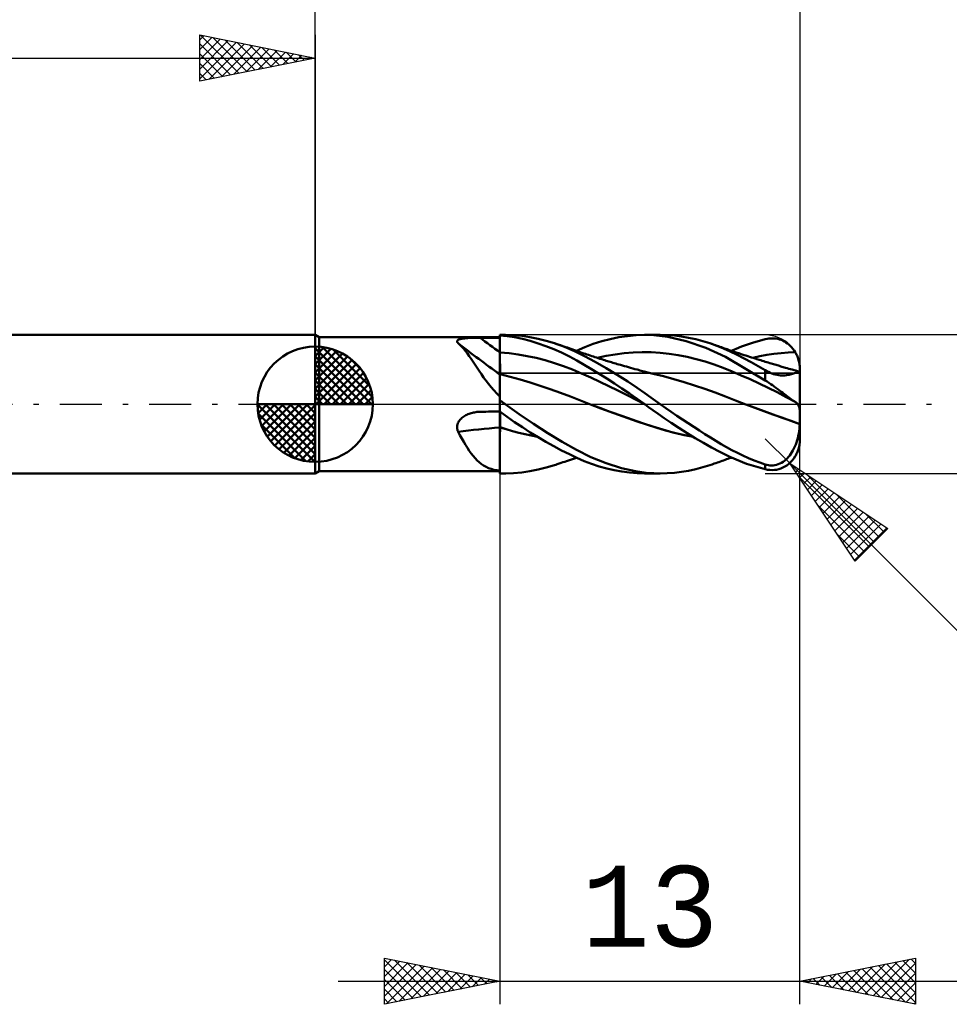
# Model space of a CAD drawing. Header units: millimetres. Extents: x -53 to 71, y -37 to 40.
# Tile 2 of 4: x -13 to 27, y -26 to 17. Entities that reach past the tile are written whole.
import ezdxf
from ezdxf.enums import TextEntityAlignment as Align

# ---------------------------------------------------------------- set-up
doc = ezdxf.new("R2010")
doc.units = ezdxf.units.MM
doc.header["$LTSCALE"] = 4.55
doc.linetypes.add('LONGDASH_DASH', pattern=[0.85, 0.4, -0.2, 0.05, -0.2])
for name, color, linetype in [('1', 4, 'CONTINUOUS'), ('2', 7, 'CONTINUOUS'), ('4', 2, 'LONGDASH_DASH'), ('CUT', 1, 'CONTINUOUS'), ('NOCUT', 7, 'CONTINUOUS'), ('SK1', 4, 'CONTINUOUS'), ('SK2', 7, 'CONTINUOUS'), ('SK4', 2, 'LONGDASH_DASH')]:
    doc.layers.add(name, color=color, linetype=linetype)
doc.styles.get("Standard").update_dxf_attribs({"font": 'Monospac821 BT'})

msp = doc.modelspace()

# ---------------------------------------------------------------- linework, layer by layer
at = {"layer": '1', "color": 4, "linetype": 'CONTINUOUS', "lineweight": 50}
for p, q in [((0.173, 2.9), (0, 3)), ((0, -3), (0, 3)), ((8, 3), (8.231, 3)), ((8, 2.983), (8, 3)), ((8, 2.978), (8, 2.995)), ((8, 2.99), (8, 2.995)), ((8.599, 2.988), (8.255, 3)), ((8.949, 2.956), (8.599, 2.988)), ((13.529, 2.954), (13.9, 2.988)), ((13.9, 2.988), (14.269, 3)), ((14.668, 2.986), (14.269, 3)), ((14.274, 3), (14.946, 3)), ((15.276, 2.914), (14.668, 2.986)), ((15.253, 2.992), (14.95, 3)), ((15.56, 2.97), (15.253, 2.992)), ((0.173, 2.9), (8, 2.9)), ((0.173, -2.9), (0.173, 2.9)), ((6.148, 2.717), (6.149, 2.734)), ((6.152, 2.699), (6.148, 2.717)), ((6.149, 2.734), (6.155, 2.75)), ((6.161, 2.681), (6.152, 2.699)), ((6.155, 2.75), (6.165, 2.765)), ((6.173, 2.663), (6.161, 2.681)), ((6.165, 2.765), (6.181, 2.778)), ((6.19, 2.644), (6.173, 2.663)), ((6.181, 2.778), (6.2, 2.791)), ((6.274, 2.572), (6.19, 2.644)), ((6.2, 2.791), (6.224, 2.802)), ((6.224, 2.802), (6.252, 2.813)), ((6.252, 2.813), (6.283, 2.822)), ((6.356, 2.491), (6.274, 2.572)), ((6.283, 2.822), (6.316, 2.83)), ((6.316, 2.83), (6.353, 2.837)), ((6.353, 2.837), (6.391, 2.844)), ((6.391, 2.844), (6.431, 2.849)), ((6.431, 2.849), (6.473, 2.854)), ((6.473, 2.854), (6.516, 2.859)), ((6.516, 2.859), (6.561, 2.863)), ((6.561, 2.863), (6.606, 2.866)), ((6.606, 2.866), (6.652, 2.869)), ((6.652, 2.869), (6.7, 2.871)), ((6.7, 2.871), (6.747, 2.874)), ((6.747, 2.874), (6.796, 2.875)), ((6.796, 2.875), (6.844, 2.877)), ((6.844, 2.877), (6.893, 2.878)), ((6.893, 2.878), (6.943, 2.879)), ((6.943, 2.879), (6.993, 2.88)), ((6.993, 2.88), (7.043, 2.881)), ((7.043, 2.881), (7.093, 2.881)), ((7.093, 2.881), (7.143, 2.881)), ((7.143, 2.881), (7.265, 2.882)), ((7.265, 2.882), (7.388, 2.882)), ((7.388, 2.882), (7.51, 2.882)), ((7.51, 2.882), (7.633, 2.882)), ((7.633, 2.882), (7.755, 2.883)), ((7.755, 2.883), (7.878, 2.883)), ((7.878, 2.883), (8, 2.883)), ((8.319, 2.95), (8, 2.983)), ((8, 2.982), (8, 2.983)), ((8, 2.981), (8, 2.982)), ((8, 2.98), (8, 2.981)), ((8, 2.979), (8, 2.98)), ((8, 2.98), (8, 2.98)), ((8, 2.978), (8, 2.979)), ((8.001, 2.873), (8, 2.978)), ((8.001, 2.873), (8, 2.978)), ((8, 2.965), (8, 2.978)), ((8, 2.951), (8, 2.965)), ((8, 2.938), (8, 2.951)), ((8, 2.924), (8, 2.938)), ((8, 2.91), (8, 2.924)), ((8, 2.897), (8, 2.91)), ((8, 2.883), (8, 2.897)), ((8, 2.883), (8, 2.883)), ((8, 2.495), (8, 2.883)), ((8.001, 2.768), (8.001, 2.873)), ((8.001, 2.768), (8.001, 2.873)), ((8.002, 2.664), (8.001, 2.768)), ((8.002, 2.664), (8.001, 2.768)), ((8.003, 2.559), (8.002, 2.664)), ((8.003, 2.559), (8.002, 2.664)), ((8.64, 2.898), (8.319, 2.95)), ((8.975, 2.828), (8.64, 2.898)), ((9.302, 2.904), (8.949, 2.956)), ((9.316, 2.741), (8.975, 2.828)), ((9.656, 2.834), (9.302, 2.904)), ((9.658, 2.637), (9.316, 2.741)), ((10.01, 2.746), (9.656, 2.834)), ((10, 2.518), (9.658, 2.637)), ((10.364, 2.64), (10.01, 2.746)), ((10.804, 2.481), (10.364, 2.64)), ((10.42, 2.622), (10.364, 2.64)), ((10.475, 2.603), (10.42, 2.622)), ((10.55, 2.578), (10.475, 2.603)), ((10.626, 2.553), (10.55, 2.578)), ((11.675, 2.474), (12.043, 2.611)), ((12.043, 2.611), (12.412, 2.728)), ((12.412, 2.728), (12.784, 2.824)), ((12.784, 2.824), (13.156, 2.899)), ((13.156, 2.899), (13.529, 2.954)), ((16.077, 2.735), (15.276, 2.914)), ((15.869, 2.932), (15.56, 2.97)), ((16.178, 2.881), (15.869, 2.932)), ((16.918, 2.448), (16.077, 2.735)), ((16.487, 2.814), (16.178, 2.881)), ((16.793, 2.734), (16.487, 2.814)), ((17.096, 2.64), (16.793, 2.734)), ((17.393, 2.532), (17.096, 2.64)), ((17.188, 2.609), (17.096, 2.64)), ((17.281, 2.577), (17.188, 2.609)), ((17.344, 2.555), (17.281, 2.577)), ((18.469, 2.5), (18.725, 2.593)), ((18.725, 2.593), (18.983, 2.677)), ((18.983, 2.677), (19.242, 2.752)), ((19.242, 2.752), (19.5, 2.818)), ((19.5, 2.818), (19.578, 2.833)), ((19.578, 2.833), (19.655, 2.845)), ((19.655, 2.845), (19.733, 2.851)), ((19.733, 2.851), (19.81, 2.852)), ((19.886, 2.849), (19.81, 2.852)), ((19.961, 2.84), (19.886, 2.849)), ((20.036, 2.826), (19.961, 2.84)), ((20.11, 2.807), (20.036, 2.826)), ((20.183, 2.783), (20.11, 2.807)), ((20.254, 2.754), (20.183, 2.783)), ((20.324, 2.719), (20.254, 2.754)), ((20.391, 2.679), (20.324, 2.719)), ((20.457, 2.633), (20.391, 2.679)), ((20.521, 2.583), (20.457, 2.633)), ((20.582, 2.527), (20.521, 2.583)), ((6.437, 2.401), (6.356, 2.491)), ((6.517, 2.303), (6.437, 2.401)), ((6.597, 2.198), (6.517, 2.303)), ((6.678, 2.085), (6.597, 2.198)), ((8, 2.459), (8, 2.495)), ((8, 2.424), (8, 2.459)), ((8, 2.388), (8, 2.424)), ((8, 2.352), (8, 2.388)), ((8, 2.316), (8, 2.352)), ((8, 2.281), (8, 2.316)), ((8, 2.245), (8, 2.281)), ((8.001, 2.245), (8, 2.245)), ((8, 2.207), (8, 2.245)), ((8, 2.169), (8, 2.207)), ((8, 2.13), (8, 2.169)), ((8.001, 2.245), (8.001, 2.245)), ((8.002, 2.245), (8.001, 2.245)), ((8.003, 2.245), (8.002, 2.245)), ((8.003, 2.454), (8.003, 2.559)), ((8.003, 2.454), (8.003, 2.559)), ((8.004, 2.349), (8.003, 2.454)), ((8.004, 2.349), (8.003, 2.454)), ((8.004, 2.245), (8.003, 2.245)), ((8.004, 2.245), (8.004, 2.349)), ((8.004, 2.245), (8.004, 2.349)), ((8.005, 2.206), (8.004, 2.245)), ((8.398, 2.211), (8.004, 2.245)), ((8.004, 2.245), (8.004, 2.245)), ((8.005, 2.167), (8.005, 2.206)), ((8.005, 2.129), (8.005, 2.167)), ((8.791, 2.158), (8.398, 2.211)), ((9.184, 2.088), (8.791, 2.158)), ((10.34, 2.384), (10, 2.518)), ((10.678, 2.235), (10.34, 2.384)), ((10.701, 2.528), (10.626, 2.553)), ((11.013, 2.07), (10.678, 2.235)), ((10.777, 2.503), (10.701, 2.528)), ((10.852, 2.477), (10.777, 2.503)), ((11.239, 2.293), (10.804, 2.481)), ((10.927, 2.451), (10.852, 2.477)), ((11.003, 2.425), (10.927, 2.451)), ((11.078, 2.399), (11.003, 2.425)), ((11.157, 2.372), (11.078, 2.399)), ((11.237, 2.344), (11.157, 2.372)), ((11.316, 2.316), (11.237, 2.344)), ((11.674, 2.077), (11.239, 2.293)), ((11.315, 2.316), (11.675, 2.474)), ((11.395, 2.288), (11.316, 2.316)), ((11.474, 2.26), (11.395, 2.288)), ((11.554, 2.232), (11.474, 2.26)), ((11.633, 2.204), (11.554, 2.232)), ((11.712, 2.177), (11.633, 2.204)), ((11.773, 2.157), (11.712, 2.177)), ((11.842, 2.133), (11.773, 2.157)), ((12.604, 2.094), (12.994, 2.161)), ((12.994, 2.161), (13.384, 2.21)), ((13.384, 2.21), (13.774, 2.243)), ((13.774, 2.243), (14.164, 2.257)), ((14.554, 2.253), (14.164, 2.257)), ((14.944, 2.228), (14.554, 2.253)), ((15.334, 2.185), (14.944, 2.228)), ((15.724, 2.126), (15.334, 2.185)), ((17.772, 2.046), (16.918, 2.448)), ((17.408, 2.533), (17.344, 2.555)), ((17.682, 2.413), (17.393, 2.532)), ((17.472, 2.511), (17.408, 2.533)), ((17.536, 2.488), (17.472, 2.511)), ((17.6, 2.466), (17.536, 2.488)), ((17.664, 2.443), (17.6, 2.466)), ((17.727, 2.42), (17.664, 2.443)), ((17.973, 2.282), (17.682, 2.413)), ((17.791, 2.398), (17.727, 2.42)), ((17.845, 2.379), (17.791, 2.398)), ((17.899, 2.36), (17.845, 2.379)), ((17.975, 2.334), (17.899, 2.36)), ((18.276, 2.137), (17.973, 2.282)), ((18.05, 2.308), (17.975, 2.334)), ((18.027, 2.316), (18.234, 2.406)), ((18.125, 2.283), (18.05, 2.308)), ((18.2, 2.257), (18.125, 2.283)), ((18.276, 2.232), (18.2, 2.257)), ((18.234, 2.406), (18.469, 2.5)), ((18.351, 2.206), (18.276, 2.232)), ((18.581, 1.983), (18.276, 2.137)), ((18.426, 2.181), (18.351, 2.206)), ((18.501, 2.156), (18.426, 2.181)), ((18.581, 2.13), (18.501, 2.156)), ((19.26, 2.077), (19.567, 2.134)), ((19.567, 2.134), (19.874, 2.18)), ((19.874, 2.18), (20.181, 2.217)), ((20.181, 2.217), (20.487, 2.242)), ((20.487, 2.242), (20.794, 2.256)), ((20.64, 2.466), (20.582, 2.527)), ((20.695, 2.401), (20.64, 2.466)), ((20.747, 2.331), (20.695, 2.401)), ((20.794, 2.256), (20.747, 2.331)), ((20.816, 2.218), (20.794, 2.256)), ((20.836, 2.18), (20.816, 2.218)), ((20.855, 2.142), (20.836, 2.18)), ((20.873, 2.104), (20.855, 2.142)), ((6.759, 1.966), (6.678, 2.085)), ((6.842, 1.841), (6.759, 1.966)), ((6.927, 1.711), (6.842, 1.841)), ((7.015, 1.578), (6.927, 1.711)), ((8, 2.092), (8, 2.13)), ((8, 2.054), (8, 2.092)), ((8, 2.017), (8, 2.054)), ((8, 1.979), (8, 2.017)), ((8, 1.942), (8, 1.979)), ((8, 1.905), (8, 1.942)), ((8, 1.869), (8, 1.905)), ((8, 1.833), (8, 1.869)), ((8, 1.798), (8, 1.833)), ((8, 1.764), (8, 1.798)), ((8, 1.73), (8, 1.764)), ((8, 1.698), (8, 1.73)), ((8.005, 2.09), (8.005, 2.129)), ((8.006, 2.052), (8.005, 2.09)), ((8.006, 2.013), (8.006, 2.052)), ((8.006, 1.975), (8.006, 2.013)), ((8.006, 1.938), (8.006, 1.975)), ((8.007, 1.901), (8.006, 1.938)), ((8.007, 1.864), (8.007, 1.901)), ((8.007, 1.828), (8.007, 1.864)), ((8.007, 1.792), (8.007, 1.828)), ((8.007, 1.758), (8.007, 1.792)), ((8.008, 1.724), (8.007, 1.758)), ((8.008, 1.691), (8.008, 1.724)), ((9.577, 2.003), (9.184, 2.088)), ((9.971, 1.902), (9.577, 2.003)), ((10.364, 1.785), (9.971, 1.902)), ((10.757, 1.651), (10.364, 1.785)), ((11.334, 1.896), (11.013, 2.07)), ((11.653, 1.711), (11.334, 1.896)), ((11.977, 1.516), (11.653, 1.711)), ((12.132, 1.83), (11.674, 2.077)), ((11.912, 2.11), (11.842, 2.133)), ((11.982, 2.086), (11.912, 2.11)), ((12.052, 2.063), (11.982, 2.086)), ((12.122, 2.04), (12.052, 2.063)), ((12.191, 2.018), (12.122, 2.04)), ((12.606, 1.562), (12.132, 1.83)), ((12.261, 1.995), (12.191, 2.018)), ((12.214, 2.011), (12.604, 2.094)), ((12.331, 1.973), (12.261, 1.995)), ((12.412, 1.947), (12.331, 1.973)), ((12.492, 1.922), (12.412, 1.947)), ((12.549, 1.904), (12.492, 1.922)), ((12.607, 1.886), (12.549, 1.904)), ((12.664, 1.869), (12.607, 1.886)), ((12.721, 1.851), (12.664, 1.869)), ((12.778, 1.834), (12.721, 1.851)), ((12.835, 1.816), (12.778, 1.834)), ((12.892, 1.799), (12.835, 1.816)), ((12.95, 1.782), (12.892, 1.799)), ((13.019, 1.762), (12.95, 1.782)), ((13.088, 1.741), (13.019, 1.762)), ((13.157, 1.721), (13.088, 1.741)), ((13.226, 1.701), (13.157, 1.721)), ((16.114, 2.05), (15.724, 2.126)), ((16.504, 1.957), (16.114, 2.05)), ((16.894, 1.848), (16.504, 1.957)), ((17.284, 1.721), (16.894, 1.848)), ((17.674, 1.575), (17.284, 1.721)), ((19.5, 1.03), (17.772, 2.046)), ((18.66, 2.105), (18.581, 2.13)), ((18.888, 1.821), (18.581, 1.983)), ((18.74, 2.079), (18.66, 2.105)), ((18.819, 2.053), (18.74, 2.079)), ((18.898, 2.028), (18.819, 2.053)), ((19.195, 1.65), (18.888, 1.821)), ((18.978, 2.003), (18.898, 2.028)), ((18.953, 2.011), (19.26, 2.077)), ((19.057, 1.978), (18.978, 2.003)), ((19.137, 1.953), (19.057, 1.978)), ((19.233, 1.923), (19.137, 1.953)), ((19.299, 1.902), (19.233, 1.923)), ((19.364, 1.882), (19.299, 1.902)), ((19.429, 1.862), (19.364, 1.882)), ((19.494, 1.842), (19.429, 1.862)), ((19.56, 1.822), (19.494, 1.842)), ((19.625, 1.803), (19.56, 1.822)), ((19.69, 1.783), (19.625, 1.803)), ((19.755, 1.763), (19.69, 1.783)), ((19.808, 1.748), (19.755, 1.763)), ((19.86, 1.732), (19.808, 1.748)), ((19.912, 1.717), (19.86, 1.732)), ((19.964, 1.701), (19.912, 1.717)), ((20.889, 2.066), (20.873, 2.104)), ((20.904, 2.027), (20.889, 2.066)), ((20.924, 1.97), (20.904, 2.027)), ((20.942, 1.914), (20.924, 1.97)), ((20.956, 1.859), (20.942, 1.914)), ((20.968, 1.806), (20.956, 1.859)), ((20.977, 1.756), (20.968, 1.806)), ((20.984, 1.708), (20.977, 1.756)), ((20.989, 1.663), (20.984, 1.708)), ((7.105, 1.441), (7.015, 1.578)), ((7.2, 1.302), (7.105, 1.441)), ((7.298, 1.161), (7.2, 1.302)), ((8, 1.666), (8, 1.698)), ((8, 1.635), (8, 1.666)), ((8, 1.605), (8, 1.635)), ((8, 1.576), (8, 1.605)), ((8, 1.549), (8, 1.576)), ((8, 1.522), (8, 1.549)), ((8, 1.497), (8, 1.522)), ((8, 1.473), (8, 1.497)), ((8, 1.451), (8, 1.473)), ((8, 1.43), (8, 1.451)), ((8, 1.41), (8, 1.43)), ((8, 1.392), (8, 1.41)), ((8, 1.375), (8, 1.392)), ((8, 1.359), (8, 1.375)), ((8, 1.346), (8, 1.359)), ((8, 1.334), (8, 1.346)), ((8, 1.323), (8, 1.334)), ((8, 1.314), (8, 1.323)), ((8, 1.307), (8, 1.314)), ((8, 1.302), (8, 1.307)), ((8.001, 1.305), (8, 1.305)), ((8, 1.3), (8, 1.305)), ((8, 1.29), (8, 1.3)), ((8, 1.274), (8, 1.29)), ((8.004, 1.304), (8.001, 1.305)), ((8.005, 1.304), (8.004, 1.304)), ((8.007, 1.303), (8.005, 1.304)), ((8.008, 1.303), (8.007, 1.303)), ((8.007, 1.286), (8.008, 1.297)), ((8.007, 1.286), (8.008, 1.297)), ((8.007, 1.267), (8.007, 1.286)), ((8.007, 1.267), (8.007, 1.286)), ((8.008, 1.659), (8.008, 1.691)), ((8.008, 1.628), (8.008, 1.659)), ((8.008, 1.598), (8.008, 1.628)), ((8.008, 1.569), (8.008, 1.598)), ((8.008, 1.541), (8.008, 1.569)), ((8.008, 1.515), (8.008, 1.541)), ((8.009, 1.489), (8.008, 1.515)), ((8.008, 1.318), (8.009, 1.328)), ((8.008, 1.309), (8.008, 1.318)), ((8.008, 1.303), (8.008, 1.309)), ((8.444, 1.189), (8.008, 1.303)), ((8.008, 1.297), (8.008, 1.303)), ((8.008, 1.297), (8.008, 1.303)), ((8.009, 1.466), (8.009, 1.489)), ((8.009, 1.443), (8.009, 1.466)), ((8.009, 1.422), (8.009, 1.443)), ((8.009, 1.402), (8.009, 1.422)), ((8.009, 1.384), (8.009, 1.402)), ((8.009, 1.368), (8.009, 1.384)), ((8.009, 1.353), (8.009, 1.368)), ((8.009, 1.339), (8.009, 1.353)), ((8.009, 1.328), (8.009, 1.339)), ((11.15, 1.501), (10.757, 1.651)), ((11.544, 1.332), (11.15, 1.501)), ((11.937, 1.156), (11.544, 1.332)), ((12.304, 1.316), (11.977, 1.516)), ((12.632, 1.11), (12.304, 1.316)), ((13.081, 1.277), (12.606, 1.562)), ((13.312, 1.676), (13.226, 1.701)), ((13.397, 1.652), (13.312, 1.676)), ((13.483, 1.628), (13.397, 1.652)), ((13.568, 1.604), (13.483, 1.628)), ((13.664, 1.577), (13.568, 1.604)), ((13.76, 1.551), (13.664, 1.577)), ((13.855, 1.525), (13.76, 1.551)), ((13.951, 1.499), (13.855, 1.525)), ((14.01, 1.483), (13.951, 1.499)), ((14.069, 1.467), (14.01, 1.483)), ((14.128, 1.451), (14.069, 1.467)), ((14.187, 1.436), (14.128, 1.451)), ((14.245, 1.421), (14.187, 1.436)), ((14.303, 1.406), (14.245, 1.421)), ((14.36, 1.391), (14.303, 1.406)), ((14.418, 1.376), (14.36, 1.391)), ((14.475, 1.362), (14.418, 1.376)), ((14.533, 1.347), (14.475, 1.362)), ((14.591, 1.333), (14.533, 1.347)), ((14.648, 1.319), (14.591, 1.333)), ((15.094, 1.208), (14.648, 1.319)), ((18.064, 1.417), (17.674, 1.575)), ((18.454, 1.251), (18.064, 1.417)), ((19.5, 1.473), (19.195, 1.65)), ((19.567, 1.434), (19.5, 1.473)), ((19.5, 1.03), (19.5, 1.473)), ((19.637, 1.398), (19.567, 1.434)), ((19.709, 1.364), (19.637, 1.398)), ((19.782, 1.334), (19.709, 1.364)), ((19.857, 1.307), (19.782, 1.334)), ((19.932, 1.285), (19.857, 1.307)), ((20.007, 1.268), (19.932, 1.285)), ((20.015, 1.686), (19.964, 1.701)), ((20.066, 1.671), (20.015, 1.686)), ((20.118, 1.656), (20.066, 1.671)), ((20.169, 1.641), (20.118, 1.656)), ((20.22, 1.626), (20.169, 1.641)), ((20.272, 1.611), (20.22, 1.626)), ((20.323, 1.596), (20.272, 1.611)), ((20.374, 1.582), (20.323, 1.596)), ((20.448, 1.561), (20.374, 1.582)), ((20.522, 1.539), (20.448, 1.561)), ((20.595, 1.519), (20.522, 1.539)), ((20.528, 1.278), (20.581, 1.291)), ((20.581, 1.291), (20.632, 1.305)), ((20.669, 1.498), (20.595, 1.519)), ((20.632, 1.305), (20.68, 1.32)), ((20.745, 1.476), (20.669, 1.498)), ((20.68, 1.32), (20.724, 1.336)), ((20.724, 1.336), (20.765, 1.351)), ((20.822, 1.455), (20.745, 1.476)), ((20.765, 1.351), (20.803, 1.366)), ((20.803, 1.366), (20.838, 1.379)), ((20.898, 1.434), (20.822, 1.455)), ((20.838, 1.379), (20.869, 1.391)), ((20.869, 1.391), (20.897, 1.401)), ((20.897, 1.401), (20.922, 1.409)), ((20.974, 1.414), (20.898, 1.434)), ((20.922, 1.409), (20.943, 1.414)), ((20.943, 1.414), (20.96, 1.416)), ((20.974, 1.414), (20.96, 1.416)), ((20.978, 1.413), (20.974, 1.414)), ((20.982, 1.411), (20.978, 1.413)), ((20.985, 1.409), (20.982, 1.411)), ((20.988, 1.407), (20.985, 1.409)), ((20.991, 1.403), (20.988, 1.407)), ((20.993, 1.62), (20.989, 1.663)), ((20.993, 1.4), (20.991, 1.403)), ((20.995, 1.581), (20.993, 1.62)), ((20.993, 1.398), (20.996, 1.401)), ((20.993, 1.4), (20.993, 1.4)), ((20.993, 1.399), (20.993, 1.4)), ((20.993, 1.399), (20.993, 1.399)), ((20.993, 1.398), (20.993, 1.399)), ((20.993, 1.399), (20.993, 1.399)), ((20.993, 1.399), (20.993, 1.399)), ((20.997, 1.545), (20.995, 1.581)), ((20.996, 1.401), (20.997, 1.409)), ((20.998, 1.513), (20.997, 1.545)), ((20.997, 1.409), (20.998, 1.421)), ((20.999, 1.484), (20.998, 1.513)), ((20.998, 1.421), (20.999, 1.438)), ((20.999, 1.459), (20.999, 1.484)), ((20.999, 1.438), (20.999, 1.459)), ((21, -1.5), (21, 1.5)), ((7.403, 1.019), (7.298, 1.161)), ((7.512, 0.878), (7.403, 1.019)), ((7.625, 0.739), (7.512, 0.878)), ((8, 1.253), (8, 1.274)), ((8, 1.227), (8, 1.253)), ((8, 1.195), (8, 1.227)), ((8, 1.157), (8, 1.195)), ((8, 1.115), (8, 1.157)), ((8, 1.067), (8, 1.115)), ((8, 1.014), (8, 1.067)), ((8, 0.957), (8, 1.014)), ((8, 0.895), (8, 0.957)), ((8, 0.828), (8, 0.895)), ((8.003, 0.894), (8.004, 0.962)), ((8.003, 0.894), (8.004, 0.961)), ((8.003, 0.821), (8.003, 0.894)), ((8.003, 0.822), (8.003, 0.894)), ((8.004, 1.023), (8.005, 1.079)), ((8.004, 1.023), (8.005, 1.079)), ((8.004, 0.962), (8.004, 1.023)), ((8.004, 0.961), (8.004, 1.023)), ((8.005, 1.173), (8.006, 1.211)), ((8.005, 1.173), (8.006, 1.211)), ((8.005, 1.129), (8.005, 1.173)), ((8.005, 1.129), (8.005, 1.173)), ((8.005, 1.079), (8.005, 1.129)), ((8.005, 1.079), (8.005, 1.129)), ((8.006, 1.242), (8.007, 1.267)), ((8.006, 1.242), (8.007, 1.267)), ((8.006, 1.211), (8.006, 1.242)), ((8.006, 1.211), (8.006, 1.242)), ((8.88, 1.065), (8.444, 1.189)), ((9.315, 0.934), (8.88, 1.065)), ((9.751, 0.796), (9.315, 0.934)), ((12.33, 0.974), (11.937, 1.156)), ((12.724, 0.788), (12.33, 0.974)), ((12.961, 0.899), (12.632, 1.11)), ((13.29, 0.682), (12.961, 0.899)), ((13.544, 0.983), (13.081, 1.277)), ((13.947, 0.713), (13.544, 0.983)), ((15.54, 1.087), (15.094, 1.208)), ((15.986, 0.956), (15.54, 1.087)), ((16.432, 0.816), (15.986, 0.956)), ((18.844, 1.078), (18.454, 1.251)), ((19.234, 0.898), (18.844, 1.078)), ((19.624, 0.711), (19.234, 0.898)), ((19.578, 0.98), (19.5, 1.03)), ((19.655, 0.927), (19.578, 0.98)), ((19.733, 0.874), (19.655, 0.927)), ((19.81, 0.819), (19.733, 0.874)), ((20.081, 1.256), (20.007, 1.268)), ((20.153, 1.248), (20.081, 1.256)), ((20.222, 1.245), (20.153, 1.248)), ((20.222, 1.245), (20.289, 1.245)), ((20.289, 1.245), (20.352, 1.25)), ((20.352, 1.25), (20.413, 1.257)), ((20.413, 1.257), (20.472, 1.266)), ((20.472, 1.266), (20.528, 1.278)), ((7.744, 0.603), (7.625, 0.739)), ((7.869, 0.47), (7.744, 0.603)), ((8, 0.339), (7.869, 0.47)), ((8, 0.756), (8, 0.828)), ((8, 0.681), (8, 0.756)), ((8, 0.601), (8, 0.681)), ((8, 0.517), (8, 0.601)), ((8, 0.43), (8, 0.517)), ((8, 0.339), (8, 0.43)), ((8.001, 0.479), (8.002, 0.572)), ((8.001, 0.48), (8.002, 0.572)), ((8.001, 0.383), (8.001, 0.48)), ((8.001, 0.383), (8.001, 0.479)), ((8.002, 0.743), (8.003, 0.822)), ((8.002, 0.743), (8.003, 0.821)), ((8.002, 0.66), (8.002, 0.743)), ((8.002, 0.66), (8.002, 0.743)), ((8.002, 0.572), (8.002, 0.66)), ((8.002, 0.572), (8.002, 0.66)), ((10.186, 0.65), (9.751, 0.796)), ((10.622, 0.496), (10.186, 0.65)), ((11.058, 0.332), (10.622, 0.496)), ((13.117, 0.596), (12.724, 0.788)), ((13.51, 0.398), (13.117, 0.596)), ((13.619, 0.46), (13.29, 0.682)), ((13.948, 0.232), (13.619, 0.46)), ((14.281, 0.479), (13.947, 0.713)), ((14.543, 0.291), (14.281, 0.479)), ((16.878, 0.666), (16.432, 0.816)), ((17.324, 0.504), (16.878, 0.666)), ((17.77, 0.332), (17.324, 0.504)), ((20.014, 0.516), (19.624, 0.711)), ((19.886, 0.764), (19.81, 0.819)), ((19.961, 0.709), (19.886, 0.764)), ((20.036, 0.653), (19.961, 0.709)), ((20.404, 0.312), (20.014, 0.516)), ((20.11, 0.598), (20.036, 0.653)), ((20.183, 0.543), (20.11, 0.598)), ((20.254, 0.489), (20.183, 0.543)), ((20.324, 0.436), (20.254, 0.489)), ((20.391, 0.385), (20.324, 0.436)), ((8, 0.282), (8.001, 0.383)), ((8, 0.282), (8.001, 0.383)), ((8, -3), (8, 0.339)), ((8, 0.177), (8, 0.282)), ((8, 0.177), (8, 0.282)), ((8.034, 0.144), (8, 0.168)), ((8.067, 0.12), (8.034, 0.144)), ((8.1, 0.096), (8.067, 0.12)), ((8.133, 0.072), (8.1, 0.096)), ((8.166, 0.048), (8.133, 0.072)), ((8.199, 0.024), (8.166, 0.048)), ((8.231, 0), (8.199, 0.024)), ((11.494, 0.161), (11.058, 0.332)), ((11.929, -0.01), (11.494, 0.161)), ((13.903, 0.194), (13.51, 0.398)), ((14.296, -0.016), (13.903, 0.194)), ((14.274, 0), (13.948, 0.232)), ((14.746, 0.144), (14.543, 0.291)), ((14.947, 0), (14.746, 0.144)), ((15.186, -0.168), (14.947, 0)), ((18.215, 0.159), (17.77, 0.332)), ((18.661, -0.01), (18.215, 0.159)), ((20.457, 0.336), (20.391, 0.385)), ((20.794, 0.098), (20.404, 0.312)), ((20.521, 0.289), (20.457, 0.336)), ((20.582, 0.245), (20.521, 0.289)), ((20.64, 0.203), (20.582, 0.245)), ((20.695, 0.165), (20.64, 0.203)), ((20.747, 0.13), (20.695, 0.165)), ((20.794, 0.098), (20.747, 0.13)), ((20.813, 0.086), (20.794, 0.098)), ((20.831, 0.073), (20.813, 0.086)), ((20.847, 0.06), (20.831, 0.073)), ((20.863, 0.046), (20.847, 0.06)), ((20.878, 0.031), (20.863, 0.046)), ((20.892, 0.016), (20.878, 0.031)), ((20.905, 0), (20.892, 0.016)), ((20.924, -0.028), (20.905, 0)), ((6.618, -0.438), (6.665, -0.419)), ((6.665, -0.419), (6.713, -0.402)), ((6.713, -0.402), (6.762, -0.386)), ((6.762, -0.386), (6.811, -0.373)), ((6.811, -0.373), (6.86, -0.361)), ((6.86, -0.361), (6.91, -0.352)), ((6.91, -0.352), (6.96, -0.343)), ((6.96, -0.343), (7.011, -0.337)), ((7.011, -0.337), (7.033, -0.335)), ((7.033, -0.335), (7.055, -0.333)), ((7.055, -0.333), (7.077, -0.331)), ((7.077, -0.331), (7.099, -0.33)), ((7.099, -0.33), (7.121, -0.329)), ((7.121, -0.329), (7.143, -0.328)), ((7.143, -0.328), (7.265, -0.326)), ((7.265, -0.326), (7.388, -0.323)), ((7.388, -0.323), (7.51, -0.321)), ((7.51, -0.321), (7.633, -0.318)), ((7.633, -0.318), (7.755, -0.316)), ((7.755, -0.316), (7.878, -0.313)), ((7.878, -0.313), (8, -0.311)), ((8.318, -0.548), (8, -0.319)), ((8.007, -0.341), (8.007, -0.324)), ((8.007, -0.341), (8.007, -0.324)), ((8.008, -0.361), (8.007, -0.341)), ((8.008, -0.361), (8.007, -0.341)), ((8.008, -0.381), (8.008, -0.361)), ((8.008, -0.381), (8.008, -0.361)), ((8.008, -0.404), (8.008, -0.381)), ((8.008, -0.404), (8.008, -0.381)), ((8.008, -0.427), (8.008, -0.404)), ((8.008, -0.427), (8.008, -0.404)), ((8.839, -0.436), (8.231, 0)), ((12.334, -0.164), (11.929, -0.01)), ((12.378, -0.181), (11.929, -0.01)), ((12.739, -0.315), (12.334, -0.164)), ((12.829, -0.347), (12.378, -0.181)), ((13.144, -0.462), (12.739, -0.315)), ((13.279, -0.509), (12.829, -0.347)), ((14.278, -0.003), (14.274, 0)), ((14.281, -0.005), (14.278, -0.003)), ((14.285, -0.008), (14.281, -0.005)), ((14.289, -0.011), (14.285, -0.008)), ((14.293, -0.014), (14.289, -0.011)), ((14.296, -0.016), (14.293, -0.014)), ((14.447, -0.126), (14.296, -0.016)), ((14.63, -0.259), (14.447, -0.126)), ((14.853, -0.419), (14.63, -0.259)), ((15.116, -0.603), (14.853, -0.419)), ((15.428, -0.336), (15.186, -0.168)), ((15.671, -0.501), (15.428, -0.336)), ((19.05, -0.155), (18.661, -0.01)), ((19.057, -0.157), (18.661, -0.01)), ((19.438, -0.299), (19.05, -0.155)), ((19.45, -0.302), (19.057, -0.157)), ((19.827, -0.441), (19.438, -0.299)), ((19.839, -0.444), (19.45, -0.302)), ((20.941, -0.059), (20.924, -0.028)), ((20.955, -0.091), (20.941, -0.059)), ((20.966, -0.125), (20.955, -0.091)), ((20.975, -0.162), (20.966, -0.125)), ((20.982, -0.2), (20.975, -0.162)), ((20.988, -0.24), (20.982, -0.2)), ((20.992, -0.283), (20.988, -0.24)), ((20.995, -0.328), (20.992, -0.283)), ((20.997, -0.375), (20.995, -0.328)), ((20.998, -0.424), (20.997, -0.375)), ((20.998, -0.475), (20.998, -0.424)), ((6.166, -0.872), (6.182, -0.827)), ((6.182, -0.827), (6.203, -0.783)), ((6.203, -0.783), (6.228, -0.741)), ((6.228, -0.741), (6.256, -0.701)), ((6.256, -0.701), (6.288, -0.663)), ((6.288, -0.663), (6.322, -0.627)), ((6.322, -0.627), (6.36, -0.594)), ((6.36, -0.594), (6.399, -0.562)), ((6.399, -0.562), (6.44, -0.533)), ((6.44, -0.533), (6.483, -0.506)), ((6.483, -0.506), (6.527, -0.481)), ((6.527, -0.481), (6.572, -0.458)), ((6.572, -0.458), (6.618, -0.438)), ((8.008, -0.453), (8.008, -0.427)), ((8.008, -0.453), (8.008, -0.427)), ((8.008, -0.479), (8.008, -0.453)), ((8.008, -0.479), (8.008, -0.453)), ((8.008, -0.507), (8.008, -0.479)), ((8.008, -0.507), (8.008, -0.479)), ((8.008, -0.536), (8.008, -0.507)), ((8.008, -0.536), (8.008, -0.507)), ((8.009, -0.567), (8.008, -0.536)), ((8.009, -0.567), (8.008, -0.536)), ((8.009, -0.598), (8.009, -0.567)), ((8.009, -0.598), (8.009, -0.567)), ((8.009, -0.631), (8.009, -0.598)), ((8.009, -0.631), (8.009, -0.598)), ((8.009, -0.664), (8.009, -0.631)), ((8.009, -0.664), (8.009, -0.631)), ((8.009, -0.699), (8.009, -0.664)), ((8.009, -0.699), (8.009, -0.664)), ((8.009, -0.734), (8.009, -0.699)), ((8.009, -0.734), (8.009, -0.699)), ((8.009, -0.771), (8.009, -0.734)), ((8.009, -0.771), (8.009, -0.734)), ((8.009, -0.807), (8.009, -0.771)), ((8.009, -0.807), (8.009, -0.771)), ((8.009, -0.845), (8.009, -0.807)), ((8.009, -0.845), (8.009, -0.807)), ((8.009, -0.883), (8.009, -0.845)), ((8.009, -0.883), (8.009, -0.845)), ((8.639, -0.774), (8.318, -0.548)), ((8.975, -1), (8.639, -0.774)), ((9.459, -0.855), (8.839, -0.436)), ((13.549, -0.606), (13.144, -0.462)), ((13.732, -0.668), (13.279, -0.509)), ((13.954, -0.746), (13.549, -0.606)), ((14.183, -0.823), (13.732, -0.668)), ((14.359, -0.884), (13.954, -0.746)), ((14.622, -0.969), (14.183, -0.823)), ((15.418, -0.807), (15.116, -0.603)), ((15.756, -1.028), (15.418, -0.807)), ((15.915, -0.665), (15.671, -0.501)), ((16.159, -0.827), (15.915, -0.665)), ((16.403, -0.986), (16.159, -0.827)), ((20.216, -0.582), (19.827, -0.441)), ((20.227, -0.585), (19.839, -0.444)), ((20.605, -0.722), (20.216, -0.582)), ((20.614, -0.724), (20.227, -0.585)), ((20.993, -0.859), (20.605, -0.722)), ((20.993, -0.858), (20.614, -0.724)), ((20.993, -0.858), (20.996, -0.804)), ((20.996, -0.804), (20.997, -0.75)), ((20.997, -0.75), (20.998, -0.694)), ((20.999, -0.528), (20.998, -0.475)), ((20.998, -0.694), (20.999, -0.639)), ((20.999, -0.583), (20.999, -0.528)), ((20.999, -0.639), (20.999, -0.583)), ((6.148, -1.012), (6.149, -0.964)), ((6.152, -1.058), (6.148, -1.012)), ((6.149, -0.964), (6.155, -0.918)), ((6.16, -1.104), (6.152, -1.058)), ((6.155, -0.918), (6.166, -0.872)), ((6.173, -1.148), (6.16, -1.104)), ((6.19, -1.192), (6.173, -1.148)), ((6.274, -1.34), (6.19, -1.192)), ((8.001, -0.998), (8, -0.997)), ((8.001, -1), (8, -0.999)), ((8.003, -0.998), (8.001, -0.998)), ((8.004, -1.001), (8.001, -1)), ((8.004, -0.998), (8.003, -0.998)), ((8.005, -0.999), (8.004, -0.998)), ((8.005, -1.001), (8.004, -1.001)), ((8.008, -1), (8.005, -0.999)), ((8.007, -1.002), (8.005, -1.001)), ((8.008, -1.002), (8.007, -1.002)), ((8.007, -1.252), (8.008, -1.127)), ((8.007, -1.265), (8.008, -1.134)), ((8.007, -1.376), (8.007, -1.252)), ((8.007, -1.395), (8.007, -1.265)), ((8.008, -0.921), (8.009, -0.883)), ((8.008, -0.921), (8.009, -0.883)), ((8.008, -0.96), (8.008, -0.921)), ((8.008, -0.96), (8.008, -0.921)), ((8.008, -1), (8.008, -0.96)), ((8.008, -1), (8.008, -0.96)), ((8.279, -1.083), (8.008, -1)), ((8.008, -1), (8.008, -1)), ((8.008, -1), (8.008, -1)), ((8.008, -1.001), (8.008, -1)), ((8.008, -1.001), (8.008, -1)), ((8.008, -1), (8.008, -1)), ((8.008, -1), (8.008, -1)), ((8.008, -1.002), (8.008, -1.001)), ((8.008, -1.002), (8.008, -1.001)), ((8.008, -1.001), (8.008, -1.001)), ((8.008, -1.001), (8.008, -1.001)), ((8.28, -1.085), (8.008, -1.002)), ((8.008, -1.002), (8.008, -1.002)), ((8.008, -1.134), (8.008, -1.002)), ((8.008, -1.127), (8.008, -1.002)), ((8.548, -1.161), (8.279, -1.083)), ((8.551, -1.164), (8.28, -1.085)), ((8.818, -1.233), (8.548, -1.161)), ((8.822, -1.236), (8.551, -1.164)), ((9.088, -1.299), (8.818, -1.233)), ((9.093, -1.302), (8.822, -1.236)), ((9.315, -1.219), (8.975, -1)), ((9.657, -1.429), (9.315, -1.219)), ((10.081, -1.252), (9.459, -0.855)), ((10.701, -1.627), (10.081, -1.252)), ((14.764, -1.015), (14.359, -0.884)), ((15.057, -1.101), (14.622, -0.969)), ((15.169, -1.134), (14.764, -1.015)), ((15.496, -1.219), (15.057, -1.101)), ((15.573, -1.24), (15.169, -1.134)), ((15.936, -1.323), (15.496, -1.219)), ((15.978, -1.335), (15.573, -1.24)), ((16.109, -1.252), (15.756, -1.028)), ((16.465, -1.469), (16.109, -1.252)), ((16.646, -1.142), (16.403, -0.986)), ((16.887, -1.294), (16.646, -1.142)), ((20.926, -1.367), (20.946, -1.266)), ((20.946, -1.266), (20.962, -1.165)), ((20.962, -1.165), (20.976, -1.063)), ((20.976, -1.063), (20.986, -0.961)), ((20.986, -0.961), (20.993, -0.859)), ((20.993, -0.858), (20.993, -0.858)), ((20.993, -0.858), (20.993, -0.858)), ((20.993, -0.858), (20.993, -0.858)), ((20.993, -0.858), (20.993, -0.858)), ((20.993, -0.859), (20.993, -0.858)), ((20.993, -0.858), (20.993, -0.858)), ((6.356, -1.486), (6.274, -1.34)), ((6.437, -1.626), (6.356, -1.486)), ((6.517, -1.762), (6.437, -1.626)), ((8.005, -1.739), (8.006, -1.62)), ((8.005, -1.776), (8.006, -1.651)), ((8.006, -1.499), (8.007, -1.376)), ((8.006, -1.524), (8.007, -1.395)), ((8.006, -1.62), (8.006, -1.499)), ((8.006, -1.651), (8.006, -1.524)), ((9.359, -1.359), (9.088, -1.299)), ((9.364, -1.362), (9.093, -1.302)), ((9.631, -1.413), (9.359, -1.359)), ((9.636, -1.416), (9.364, -1.362)), ((9.998, -1.629), (9.657, -1.429)), ((10.338, -1.819), (9.998, -1.629)), ((11.314, -1.976), (10.701, -1.627)), ((16.372, -1.412), (15.936, -1.323)), ((16.383, -1.418), (15.978, -1.335)), ((16.821, -1.678), (16.465, -1.469)), ((17.175, -1.878), (16.821, -1.678)), ((17.125, -1.444), (16.887, -1.294)), ((17.361, -1.589), (17.125, -1.444)), ((17.59, -1.728), (17.361, -1.589)), ((20.815, -1.749), (20.847, -1.658)), ((20.847, -1.658), (20.877, -1.564)), ((20.877, -1.564), (20.903, -1.467)), ((20.903, -1.467), (20.926, -1.367)), ((6.597, -1.892), (6.517, -1.762)), ((6.678, -2.015), (6.597, -1.892)), ((6.759, -2.131), (6.678, -2.015)), ((6.842, -2.24), (6.759, -2.131)), ((8.004, -2.019), (8.005, -1.899)), ((8.004, -2.084), (8.005, -1.972)), ((8.004, -2.135), (8.004, -2.019)), ((8.004, -2.193), (8.004, -2.084)), ((8.005, -1.857), (8.005, -1.739)), ((8.005, -1.899), (8.005, -1.776)), ((8.005, -1.972), (8.005, -1.857)), ((10.676, -2), (10.338, -1.819)), ((11.011, -2.17), (10.676, -2)), ((11.935, -2.29), (11.314, -1.976)), ((17.525, -2.068), (17.175, -1.878)), ((17.963, -2.287), (17.525, -2.068)), ((17.817, -1.861), (17.59, -1.728)), ((18.052, -1.99), (17.817, -1.861)), ((18.291, -2.113), (18.052, -1.99)), ((18.532, -2.228), (18.291, -2.113)), ((20.606, -2.153), (20.654, -2.079)), ((20.654, -2.079), (20.698, -2.002)), ((20.698, -2.002), (20.74, -1.921)), ((20.74, -1.921), (20.779, -1.837)), ((20.779, -1.837), (20.815, -1.749)), ((20.855, -2.142), (20.873, -2.104)), ((20.873, -2.104), (20.889, -2.066)), ((20.889, -2.066), (20.904, -2.027)), ((6.927, -2.341), (6.842, -2.24)), ((7.015, -2.433), (6.927, -2.341)), ((7.105, -2.517), (7.015, -2.433)), ((7.2, -2.591), (7.105, -2.517)), ((8.002, -2.499), (8.003, -2.401)), ((8.002, -2.562), (8.003, -2.462)), ((8.002, -2.593), (8.002, -2.499)), ((8.003, -2.248), (8.004, -2.135)), ((8.003, -2.299), (8.004, -2.193)), ((8.003, -2.357), (8.003, -2.248)), ((8.003, -2.401), (8.003, -2.299)), ((8.003, -2.462), (8.003, -2.357)), ((10.569, -2.572), (10.65, -2.545)), ((10.65, -2.545), (10.732, -2.518)), ((10.732, -2.518), (10.814, -2.49)), ((10.814, -2.49), (10.895, -2.462)), ((10.895, -2.462), (10.977, -2.434)), ((10.977, -2.434), (11.058, -2.406)), ((11.331, -2.324), (11.011, -2.17)), ((11.058, -2.406), (11.143, -2.377)), ((11.143, -2.377), (11.229, -2.347)), ((11.229, -2.347), (11.315, -2.316)), ((11.65, -2.463), (11.331, -2.324)), ((11.974, -2.587), (11.65, -2.463)), ((12.599, -2.559), (11.935, -2.29)), ((13.266, -2.766), (12.599, -2.559)), ((17.287, -2.575), (17.355, -2.552)), ((17.355, -2.552), (17.422, -2.528)), ((17.422, -2.528), (17.489, -2.505)), ((17.489, -2.505), (17.557, -2.481)), ((17.557, -2.481), (17.624, -2.457)), ((17.624, -2.457), (17.691, -2.433)), ((17.691, -2.433), (17.76, -2.409)), ((17.76, -2.409), (17.82, -2.388)), ((17.82, -2.388), (17.877, -2.368)), ((17.877, -2.368), (17.946, -2.344)), ((17.946, -2.344), (18.027, -2.316)), ((18.681, -2.578), (17.963, -2.287)), ((18.774, -2.336), (18.532, -2.228)), ((19.017, -2.437), (18.774, -2.336)), ((19.259, -2.529), (19.017, -2.437)), ((19.5, -2.614), (19.259, -2.529)), ((20.133, -2.572), (20.201, -2.537)), ((20.201, -2.537), (20.267, -2.496)), ((20.267, -2.496), (20.329, -2.451)), ((20.329, -2.451), (20.389, -2.401)), ((20.389, -2.401), (20.447, -2.346)), ((20.447, -2.346), (20.502, -2.286)), ((20.502, -2.286), (20.555, -2.222)), ((20.517, -2.586), (20.594, -2.515)), ((20.555, -2.222), (20.606, -2.153)), ((20.594, -2.515), (20.666, -2.436)), ((20.666, -2.436), (20.733, -2.35)), ((20.733, -2.35), (20.794, -2.256)), ((20.794, -2.256), (20.816, -2.218)), ((20.816, -2.218), (20.836, -2.18)), ((20.836, -2.18), (20.855, -2.142)), ((0, -3), (0.173, -2.9)), ((0.173, -2.9), (8, -2.9)), ((7.298, -2.657), (7.2, -2.591)), ((7.403, -2.715), (7.298, -2.657)), ((7.512, -2.764), (7.403, -2.715)), ((7.625, -2.804), (7.512, -2.764)), ((7.744, -2.837), (7.625, -2.804)), ((7.869, -2.862), (7.744, -2.837)), ((8, -2.88), (7.869, -2.862)), ((8, -2.911), (8.001, -2.832)), ((8, -2.921), (8.001, -2.846)), ((8, -2.984), (8, -2.911)), ((8, -2.99), (8, -2.921)), ((8.001, -2.747), (8.002, -2.657)), ((8.001, -2.767), (8.002, -2.682)), ((8.001, -2.832), (8.001, -2.747)), ((8.001, -2.846), (8.001, -2.767)), ((8.002, -2.657), (8.002, -2.562)), ((8.002, -2.682), (8.002, -2.593)), ((8.599, -2.988), (8.949, -2.956)), ((8.949, -2.956), (9.302, -2.904)), ((9.302, -2.904), (9.656, -2.834)), ((9.656, -2.834), (10.01, -2.746)), ((10.01, -2.746), (10.364, -2.64)), ((10.364, -2.64), (10.424, -2.62)), ((10.424, -2.62), (10.485, -2.6)), ((10.485, -2.6), (10.569, -2.572)), ((12.3, -2.695), (11.974, -2.587)), ((12.628, -2.786), (12.3, -2.695)), ((12.957, -2.861), (12.628, -2.786)), ((13.286, -2.921), (12.957, -2.861)), ((13.871, -2.901), (13.266, -2.766)), ((13.615, -2.964), (13.286, -2.921)), ((13.944, -2.991), (13.615, -2.964)), ((14.34, -2.968), (13.871, -2.901)), ((14.668, -2.993), (14.34, -2.968)), ((15.254, -2.992), (15.56, -2.97)), ((15.56, -2.97), (15.869, -2.932)), ((15.869, -2.932), (16.178, -2.881)), ((16.178, -2.881), (16.487, -2.814)), ((16.487, -2.814), (16.793, -2.734)), ((16.793, -2.734), (17.096, -2.64)), ((17.096, -2.64), (17.193, -2.607)), ((17.193, -2.607), (17.287, -2.575)), ((19.5, -2.818), (18.681, -2.578)), ((19.565, -2.633), (19.5, -2.614)), ((19.5, -2.818), (19.5, -2.614)), ((19.598, -2.837), (19.5, -2.818)), ((19.633, -2.647), (19.565, -2.633)), ((19.697, -2.849), (19.598, -2.837)), ((19.702, -2.655), (19.633, -2.647)), ((19.794, -2.853), (19.697, -2.849)), ((19.773, -2.657), (19.702, -2.655)), ((19.773, -2.657), (19.846, -2.654)), ((19.794, -2.853), (19.891, -2.848)), ((19.846, -2.654), (19.918, -2.643)), ((19.891, -2.848), (19.986, -2.836)), ((19.918, -2.643), (19.991, -2.626)), ((19.986, -2.836), (20.081, -2.816)), ((19.991, -2.626), (20.062, -2.602)), ((20.062, -2.602), (20.133, -2.572)), ((20.081, -2.816), (20.173, -2.787)), ((20.173, -2.787), (20.263, -2.749)), ((20.263, -2.749), (20.351, -2.704)), ((20.351, -2.704), (20.436, -2.649)), ((20.436, -2.649), (20.517, -2.586)), ((8.043, -2.997), (8, -2.995)), ((8.231, -3), (8, -3)), ((8.086, -2.998), (8.043, -2.997)), ((8.128, -2.999), (8.086, -2.998)), ((8.171, -3), (8.128, -2.999)), ((8.213, -3), (8.171, -3)), ((8.213, -3), (8.255, -3)), ((8.255, -3), (8.599, -2.988)), ((14.269, -3), (13.944, -2.991)), ((14.946, -3), (14.274, -3)), ((14.95, -3), (14.668, -2.993)), ((14.95, -3), (15.254, -2.992))]:
    msp.add_line(p, q, dxfattribs=at)
for centre, start, end in [((19.5, 1.5), 0, 20.52), ((19.5, -1.5), 339.48, 0)]:
    msp.add_arc(centre, 1.5, start, end, dxfattribs=at)
for centre, major_axis, ratio, start_param, end_param in [((34.706, 35.394), (-44.361, 24.727), 0.849971, 1.393388, 1.437993), ((34.985, 35.894), (-44.155, 24.612), 0.849971, 1.406941, 1.428131), ((34.706, -27.528), (-48.621, 14.673), 0.460168, 5.425637, 5.470242)]:
    msp.add_ellipse(centre, major_axis=major_axis, ratio=ratio, start_param=start_param, end_param=end_param, dxfattribs=at)
at = {"layer": '2', "color": 7, "linetype": 'CONTINUOUS', "lineweight": 25}
for p, q in [((0, 0), (0, 26)), ((21, 26), (21, 1.5)), ((34, 3), (19.5, 3)), ((21, -26), (21, 0)), ((20.561, -2.561), (19.5, -1.5)), ((20.561, -2.561), (43.188, -25.188)), ((20.561, -2.561), (24.803, -5.389)), ((23.389, -6.803), (20.561, -2.561)), ((20.645, -2.687), (20.687, -2.645)), ((20.815, -2.942), (20.942, -2.815)), ((20.984, -3.196), (21.196, -2.984)), ((8, -3), (8, -26)), ((19.5, -3), (34, -3)), ((20.922, -3.103), (24.006, -6.187)), ((21.154, -3.451), (21.451, -3.154)), ((21.291, -3.047), (24.218, -5.975)), ((21.324, -3.706), (21.706, -3.324)), ((21.494, -3.96), (21.96, -3.494)), ((21.663, -4.215), (22.215, -3.663)), ((21.833, -4.469), (22.469, -3.833)), ((22.003, -4.724), (22.724, -4.003)), ((22.172, -4.978), (22.978, -4.172)), ((22.564, -3.896), (24.43, -5.762)), ((21.771, -4.376), (23.794, -6.399)), ((22.342, -5.233), (23.233, -4.342)), ((22.512, -5.487), (23.487, -4.512)), ((22.682, -5.742), (23.742, -4.682)), ((22.851, -5.997), (23.997, -4.851)), ((23.021, -6.251), (24.251, -5.021)), ((23.836, -4.744), (24.642, -5.55)), ((23.191, -6.506), (24.506, -5.191)), ((23.36, -6.76), (24.76, -5.36)), ((24.803, -5.389), (23.389, -6.803)), ((22.62, -5.649), (23.581, -6.611)), ((3, -26), (3, -24)), ((3, -24), (8, -25)), ((3, -24.375), (3.313, -24.063)), ((3, -24.073), (4.606, -25.679)), ((3, -24.799), (3.666, -24.133)), ((3, -25.224), (4.02, -24.204)), ((3, -25.648), (4.373, -24.275)), ((3.439, -24.088), (4.959, -25.608)), ((3.969, -24.194), (5.313, -25.537)), ((4.5, -24.3), (5.667, -25.467)), ((21, -25), (26, -24)), ((23.459, -25.492), (24.688, -24.262)), ((23.812, -25.562), (25.218, -24.156)), ((24.166, -25.633), (25.748, -24.05)), ((24.519, -25.704), (26, -24.223)), ((24.752, -24.25), (26, -25.498)), ((25.105, -24.179), (26, -25.074)), ((25.459, -24.108), (26, -24.649)), ((25.812, -24.038), (26, -24.225)), ((26, -24), (26, -26)), ((3, -24.497), (4.252, -25.75)), ((3.09, -25.982), (4.727, -24.345)), ((3.621, -25.876), (5.08, -24.416)), ((4.151, -25.77), (5.434, -24.487)), ((4.681, -25.664), (5.788, -24.558)), ((5.03, -24.406), (6.02, -25.396)), ((5.212, -25.558), (6.141, -24.628)), ((5.56, -24.512), (6.374, -25.325)), ((5.742, -25.452), (6.495, -24.699)), ((6.091, -24.618), (6.727, -25.255)), ((6.621, -24.724), (7.081, -25.184)), ((22.044, -25.209), (22.566, -24.687)), ((22.398, -25.28), (23.097, -24.581)), ((22.63, -24.674), (23.446, -25.489)), ((22.751, -25.35), (23.627, -24.475)), ((22.984, -24.603), (23.976, -25.595)), ((23.105, -25.421), (24.157, -24.369)), ((23.337, -24.533), (24.506, -25.701)), ((23.691, -24.462), (25.037, -25.807)), ((24.045, -24.391), (25.567, -25.913)), ((24.398, -24.32), (26, -25.922)), ((24.873, -25.775), (26, -24.647)), ((1, -25), (28, -25)), ((3, -24.922), (3.899, -25.82)), ((8, -25), (3, -26)), ((6.272, -25.346), (6.848, -24.77)), ((6.803, -25.239), (7.202, -24.84)), ((7.151, -24.83), (7.434, -25.113)), ((7.333, -25.133), (7.555, -24.911)), ((7.682, -24.936), (7.788, -25.042)), ((7.863, -25.027), (7.909, -24.982)), ((26, -26), (21, -25)), ((21.216, -24.957), (21.324, -25.065)), ((21.337, -25.067), (21.506, -24.899)), ((21.57, -24.886), (21.855, -25.171)), ((21.691, -25.138), (22.036, -24.793)), ((21.923, -24.815), (22.385, -25.277)), ((22.277, -24.745), (22.915, -25.383)), ((25.226, -25.845), (26, -25.072)), ((3, -25.346), (3.545, -25.891)), ((25.58, -25.916), (26, -25.496)), ((3, -25.77), (3.192, -25.962)), ((25.933, -25.987), (26, -25.92))]:
    msp.add_line(p, q, dxfattribs=at)
at = {"layer": '4', "color": 2, "linetype": 'LONGDASH_DASH', "lineweight": 25}
msp.add_line((0, 0), (21, 0), dxfattribs=at)
at = {"layer": 'CUT', "color": 1, "linetype": 'CONTINUOUS', "lineweight": 25}
for p, q in [((19.5, 3), (8, 3)), ((8, 3), (8, 2.995)), ((8, 2.995), (8.01, 1.35)), ((8.01, 1.35), (20.99, 1.35)), ((20.99, 1.35), (21, 1.5))]:
    msp.add_line(p, q, dxfattribs=at)
msp.add_arc((19.5, 1.5), 1.5, 0, 90, dxfattribs=at)
at = {"layer": 'NOCUT', "color": 7, "linetype": 'CONTINUOUS', "lineweight": 25}
for p, q in [((0.173, 2.9), (0, 3)), ((0, 3), (0, 0)), ((8.01, 1.35), (8, 2.995)), ((8, 2.995), (8, 2.9)), ((8, 2.9), (0.173, 2.9)), ((20.99, 1.35), (8.01, 1.35)), ((21, 1.5), (20.99, 1.35)), ((21, 0), (21, 1.5)), ((0, 0), (21, 0))]:
    msp.add_line(p, q, dxfattribs=at)
at = {"layer": 'SK1', "color": 4, "linetype": 'CONTINUOUS', "lineweight": 50}
for p, q in [((0, 3), (-35.2, 3)), ((0, 0), (0, 2.5)), ((0, 2.435), (0.063, 2.498)), ((0, 2.081), (0.387, 2.469)), ((0, 2.435), (2.435, 0)), ((0, 1.728), (0.677, 2.405)), ((0, 1.374), (0.941, 2.315)), ((0, 1.021), (1.182, 2.202)), ((0.308, 2.481), (2.481, 0.308)), ((0.761, 2.381), (2.381, 0.761)), ((0, 2.081), (2.081, 0)), ((0, 0.667), (1.401, 2.069)), ((0, 0.314), (1.604, 1.917)), ((0, 1.728), (1.728, 0)), ((0.04, 0), (1.787, 1.747)), ((1.486, 2.01), (2.01, 1.486)), ((0, 1.374), (1.374, 0)), ((0.393, 0), (1.953, 1.559)), ((0.747, 0), (2.101, 1.354)), ((0, 1.021), (1.021, 0)), ((1.101, 0), (2.229, 1.129)), ((1.454, 0), (2.338, 0.884)), ((0, 0.667), (0.667, 0)), ((1.808, 0), (2.423, 0.615)), ((0, 0), (-2.5, 0)), ((-2.498, -0.063), (-2.435, 0)), ((-2.469, -0.387), (-2.081, 0)), ((-2.405, -0.677), (-1.728, 0)), ((-2.315, -0.941), (-1.374, 0)), ((-2.202, -1.182), (-1.021, 0)), ((-2.161, 0), (0, -2.161)), ((-2.069, -1.401), (-0.667, 0)), ((-1.917, -1.604), (-0.314, 0)), ((-1.808, 0), (0, -1.808)), ((-1.454, 0), (0, -1.454)), ((-1.101, 0), (0, -1.101)), ((-0.747, 0), (0, -0.747)), ((-0.393, 0), (0, -0.393)), ((-0.04, 0), (0, -0.04)), ((0, 0.314), (0.314, 0)), ((0, 0), (2.5, 0)), ((0, -2.5), (0, 0)), ((2.161, 0), (2.479, 0.318)), ((-2.5, -0.015), (-0.015, -2.5)), ((-2.466, -0.402), (-0.402, -2.466)), ((-1.747, -1.787), (0, -0.04)), ((-1.559, -1.953), (0, -0.393)), ((-1.354, -2.101), (0, -0.747)), ((-2.337, -0.884), (-0.884, -2.337)), ((-1.129, -2.229), (0, -1.101)), ((-0.884, -2.338), (0, -1.454)), ((-0.615, -2.423), (0, -1.808)), ((-0.318, -2.479), (0, -2.161)), ((-35.2, -3), (0, -3))]:
    msp.add_line(p, q, dxfattribs=at)
for start, end in [(90, 180), (0, 90), (180, 270), (270, 0)]:
    msp.add_arc((0, 0), 2.5, start, end, dxfattribs=at)
at = {"layer": 'SK2', "color": 7, "linetype": 'CONTINUOUS', "lineweight": 25}
for p, q in [((21, 36), (21, 0)), ((-5, 14), (-5, 16)), ((-5, 16), (0, 15)), ((-5, 15.789), (-4.824, 15.965)), ((-5, 15.365), (-4.471, 15.894)), ((-5, 14.94), (-4.117, 15.823)), ((-4.961, 15.992), (-3.308, 14.338)), ((-4.431, 15.886), (-2.954, 14.409)), ((0, 16), (0, 3)), ((-5, 14.516), (-3.763, 15.753)), ((-5, 14.092), (-3.41, 15.682)), ((-5, 15.607), (-3.661, 14.268)), ((-4.585, 14.083), (-3.056, 15.611)), ((-4.054, 14.189), (-2.703, 15.541)), ((-3.901, 15.78), (-2.601, 14.48)), ((-3.524, 14.295), (-2.349, 15.47)), ((-3.37, 15.674), (-2.247, 14.551)), ((-2.994, 14.401), (-1.996, 15.399)), ((-2.84, 15.568), (-1.893, 14.621)), ((-2.31, 15.462), (-1.54, 14.692)), ((-36, 15), (0, 15)), ((-5, 15.182), (-4.015, 14.197)), ((0, 15), (-5, 14)), ((-2.463, 14.507), (-1.642, 15.328)), ((-1.933, 14.613), (-1.289, 15.258)), ((-1.779, 15.356), (-1.186, 14.763)), ((-1.403, 14.719), (-0.935, 15.187)), ((-1.249, 15.25), (-0.833, 14.833)), ((-0.872, 14.826), (-0.581, 15.116)), ((-0.719, 15.144), (-0.479, 14.904)), ((-0.342, 14.932), (-0.228, 15.046)), ((-0.188, 15.038), (-0.126, 14.975)), ((-5, 14.758), (-4.368, 14.126)), ((-5, 14.334), (-4.722, 14.056))]:
    msp.add_line(p, q, dxfattribs=at)
at = {"layer": 'SK4', "color": 2, "linetype": 'LONGDASH_DASH', "lineweight": 25}
msp.add_line((-42, 0), (27, 0), dxfattribs=at)

# ---------------------------------------------------------------- texts
at = {"layer": '2', "color": 7, "linetype": 'CONTINUOUS', "lineweight": 25}
msp.add_text('13', height=3.5, dxfattribs=at).set_placement((14.5, -23.5), align=Align.CENTER)

doc.saveas('drawing.dxf')
